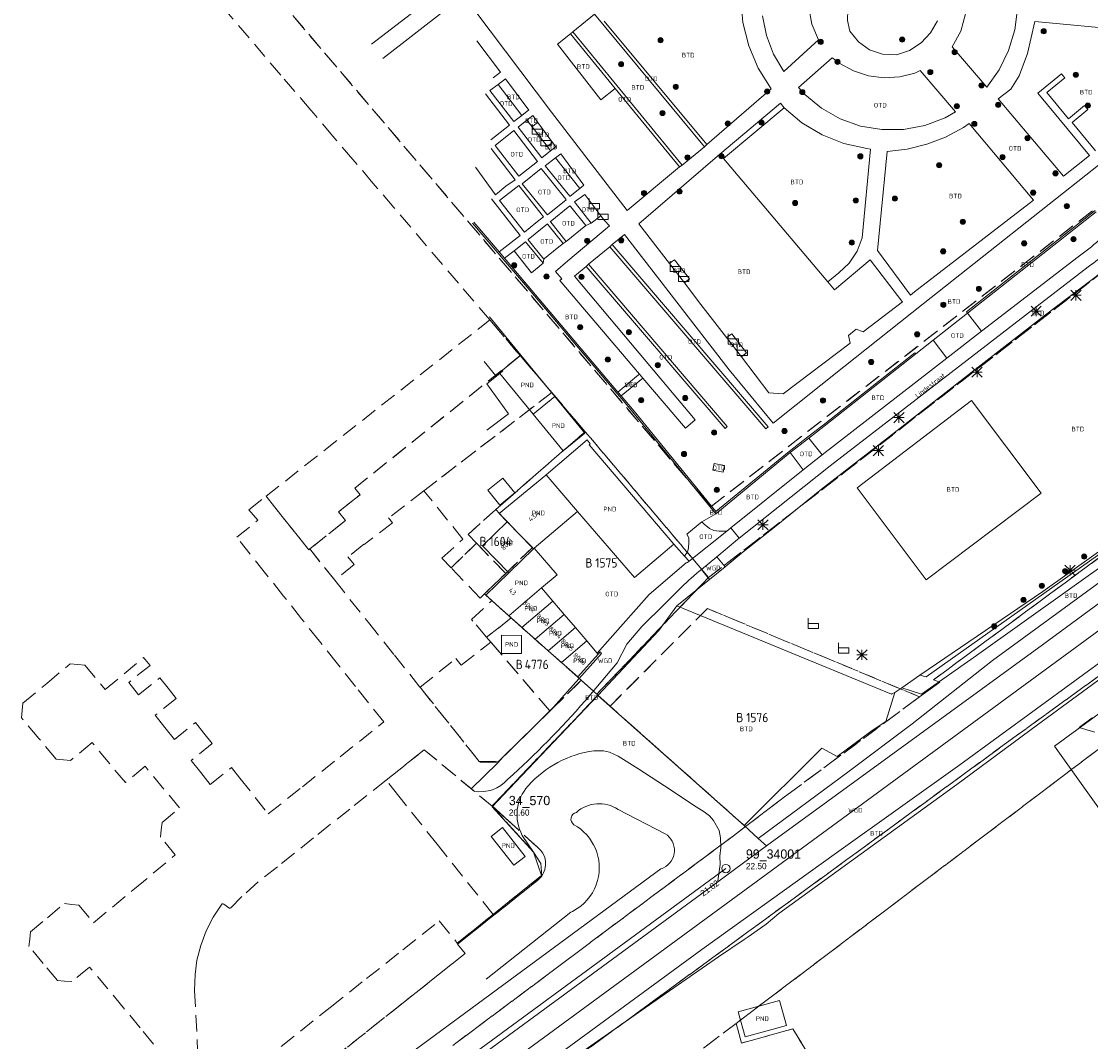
# Model space of a CAD drawing. Header units: metres. Extents: x 207644 to 210135, y 370459 to 373417.
# Tile 228 of 256: x 207781 to 207988, y 372644 to 372842. Entities that reach past the tile are written whole.
import ezdxf
from ezdxf.enums import TextEntityAlignment as Align

# ---------------------------------------------------------------- set-up
doc = ezdxf.new("R2010")
doc.units = ezdxf.units.M
doc.linetypes.add('HIDDEN2', pattern=[4.7625, 3.175, -1.5875])
for name, color, linetype in [('BTD', 7, 'Continuous'), ('CON_BxH125x125mm', 7, 'Continuous'), ('GB', 1, 'Continuous'), ('GB07', 1, 'Continuous'), ('GB11', 1, 'Continuous'), ('INV_BxH125x125mm', 7, 'Continuous'), ('KAD_perceelnummer', 212, 'Continuous'), ('KAD_sectie', 212, 'Continuous'), ('KAD_Vastgesteld_Perceel', 212, 'Continuous'), ('NAR', 7, 'Continuous'), ('NLV_afsluitstuk', 7, 'Continuous'), ('NLV_inspectieput', 7, 'Continuous'), ('NNR_afsluitstuk', 7, 'Continuous'), ('NNR_inspectieput', 7, 'Continuous'), ('NOD_afsluitstuk', 7, 'Continuous'), ('ORL', 7, 'Continuous'), ('OTD', 7, 'Continuous'), ('PND', 7, 'Continuous'), ('VGO', 7, 'Continuous'), ('WGD', 7, 'Continuous')]:
    doc.layers.add(name, color=color, linetype=linetype)
for name, color, linetype, lineweight in [('GBOR', 7, 'Continuous', 25), ('GIMGMV', 7, 'Continuous', 25), ('GKL', 52, 'Continuous', 25), ('GMV', 7, 'Continuous', 25), ('GP1', 7, 'Continuous', 30), ('LSHD', 34, 'Continuous', 35), ('LSPR', 7, 'Continuous', 25), ('Q14_zitbank-NGDW', 3, 'Continuous', 0), ('Q21_lantaarnpaal', 1, 'Continuous', 0), ('Q26_boom', 72, 'Continuous', 0)]:
    doc.layers.add(name, color=color, linetype=linetype, lineweight=lineweight)
doc.styles.add('ISO', font='isocpeur.ttf', dxfattribs={"height": 1})
doc.styles.add('ISOCP', font='ISOCP.shx', dxfattribs={"height": 1.8})

# ---------------------------------------------------------------- blocks, each defined once
blk = doc.blocks.new('ACMAP_ANN_TEMPLATE_Vastgesteld_Perceelnummer')
at = {"layer": 'KAD_perceelnummer', "style": 'ISOCP'}
blk.add_attdef('Perceelnummer', text='', height=1.8, dxfattribs=at).set_placement((0, 0), align=Align.MIDDLE)
at = {"layer": 'KAD_sectie', "style": 'ISOCP'}
blk.add_attdef('sectie', text='', height=1.8, dxfattribs=at).set_placement((-2.7, 0), align=Align.MIDDLE_RIGHT)
blk = doc.blocks.new('Q14')
blk.add_lwpolyline([(-0.983, 0.985), (-0.983, -1.014), (1.016, -1.014), (1.016, -0.015), (-0.983, -0.015)])
blk = doc.blocks.new('Q26')
blk.add_hatch(color=256).paths.add_polyline_path([(-0.45, -0.01, 1), (0.55, -0.01, 1)])
blk.add_circle((0.05, -0.01), 0.5)
blk = doc.blocks.new('Q21')
for p, q in [((-1, 1), (0, 0)), ((-1, 0), (0, 0)), ((-1, -1), (0, 0)), ((0, 1), (0, 0)), ((0, 0), (1, 1)), ((0, 0), (1, 0)), ((0, 0), (0, -1)), ((0, 0), (1, -1))]:
    blk.add_line(p, q)

msp = doc.modelspace()

# ---------------------------------------------------------------- linework, layer by layer
at = {"layer": 'CON_BxH125x125mm', "color": 253, "linetype": 'Continuous', "lineweight": 13}
msp.add_lwpolyline([(207917.544, 372677.633), (207821.228, 372606.87)], dxfattribs=at)
at = {"layer": 'GB', "color": 253, "linetype": 'Continuous', "lineweight": 13}
for points in [[(208116.116, 372799.97), (207981.364, 372701.437)], [(207882.6, 372754.116), (207890.554, 372760.924)], [(207891.196, 372760.182), (207890.965, 372759.986)], [(207890.965, 372759.986), (207907.394, 372740.641)], [(207882.534, 372754.06), (207873.518, 372746.642)], [(207882.6, 372754.116), (207882.534, 372754.06)], [(207873.518, 372746.642), (207875.062, 372745.043)], [(207880.289, 372739.884), (207888.696, 372747.045)], [(207888.696, 372747.045), (207899.781, 372734.188)], [(207880.289, 372739.884), (207884.726, 372734.727)], [(207899.781, 372734.188), (207907.394, 372740.641)], [(207884.726, 372734.727), (207881.734, 372732.179)], [(207881.734, 372732.179), (207883.926, 372729.605)], [(207870.888, 372730.744), (207875.369, 372726.758)], [(207886.118, 372727.031), (207883.926, 372729.605)], [(207888.311, 372724.456), (207886.118, 372727.031)], [(207875.369, 372726.758), (207877.919, 372724.489)], [(207880.47, 372722.221), (207877.919, 372724.489)], [(207890.503, 372721.882), (207888.311, 372724.456)], [(207883.021, 372719.952), (207880.47, 372722.221)], [(207892.554, 372719.474), (207890.503, 372721.882)], [(207885.014, 372718.179), (207883.021, 372719.952)], [(207888.756, 372714.863), (207892.695, 372719.308)], [(207892.695, 372719.308), (207892.554, 372719.474)], [(207885.573, 372717.684), (207885.014, 372718.179)], [(207885.573, 372717.684), (207888.756, 372714.863)], [(207981.364, 372701.437), (208009.35, 372662.215)], [(207927.969, 372651.992), (207919.935, 372649.81)], [(207929.293, 372647.117), (207927.969, 372651.992)], [(207919.935, 372649.81), (207921.258, 372644.935)], [(207921.258, 372644.935), (207929.293, 372647.117)]]:
    msp.add_lwpolyline(points, dxfattribs=at)
at = {"layer": 'GB07', "color": 253, "linetype": 'Continuous', "lineweight": 13}
for points in [[(207877.728, 372777.422), (207874.11, 372774.461)], [(207888.696, 372747.045), (207882.6, 372754.116)], [(207875.347, 372735.079), (207870.23, 372740.376)], [(207880.163, 372739.761), (207875.347, 372735.079)], [(207880.289, 372739.884), (207880.163, 372739.761)], [(207875.347, 372735.079), (207870.888, 372730.744)], [(207875.369, 372726.758), (207881.734, 372732.179)], [(207883.926, 372729.605), (207877.919, 372724.489)], [(207880.47, 372722.221), (207886.118, 372727.031)], [(207888.311, 372724.456), (207883.021, 372719.952)], [(207885.573, 372717.684), (207890.503, 372721.882)]]:
    msp.add_lwpolyline(points, dxfattribs=at)
at = {"layer": 'GB11', "color": 253, "linetype": 'Continuous', "lineweight": 13}
for points in [[(207877.728, 372777.422), (207871.635, 372784.87)], [(207877.728, 372777.422), (207884.322, 372769.363)], [(207870.559, 372776.198), (207872.835, 372773.418), (207874.11, 372774.461)], [(207874.192, 372774.361), (207873.585, 372773.864)], [(207880.096, 372765.906), (207873.585, 372773.864)], [(207874.192, 372774.361), (207874.11, 372774.461)], [(207884.322, 372769.363), (207880.096, 372765.906)], [(207884.322, 372769.363), (207890.146, 372762.245), (207885.919, 372758.788), (207880.096, 372765.906)], [(207890.554, 372760.924), (207891.196, 372760.182)], [(207875.062, 372745.043), (207870.23, 372740.376)], [(207875.062, 372745.043), (207880.163, 372739.761)], [(207873.97, 372722.964), (207873.945, 372719.433)], [(207877.854, 372722.936), (207873.97, 372722.964)], [(207877.829, 372719.405), (207877.854, 372722.936)], [(207873.945, 372719.433), (207877.829, 372719.405)], [(207871.956, 372683.873), (207876.323, 372678.281), (207878.509, 372679.987), (207874.141, 372685.579), (207871.956, 372683.873)]]:
    msp.add_lwpolyline(points, dxfattribs=at)
at = {"layer": 'GBOR', "color": 253, "linetype": 'Continuous', "lineweight": 13}
for points in [[(207988.166, 372816.212), (207978.138, 372828.289), (207982.731, 372832.103), (207983.377, 372831.326), (207979.885, 372828.427), (207984.104, 372823.345), (207987.203, 372825.918), (207987.844, 372825.146), (207984.788, 372822.608), (207989.326, 372817.143)], [(207878.437, 372791.632), (207878.208, 372791.438)], [(207964.271, 372785.8), (207964.457, 372785.564)], [(207954.416, 372777.641), (207954.23, 372777.876)], [(207943.025, 372751.596), (207956.471, 372733.767), (207978.809, 372750.614), (207965.235, 372768.613), (207943.025, 372751.596)], [(207917.284, 372755.959), (207917.027, 372754.635), (207914.973, 372755.033), (207915.239, 372756.338)], [(207915.239, 372756.338), (207917.284, 372755.959)]]:
    msp.add_lwpolyline(points, dxfattribs=at)
at = {"layer": 'GIMGMV', "color": 253, "linetype": 'Continuous', "lineweight": 13}
for points in [[(207874.185, 372753.526), (207871.257, 372751.14)], [(207876.532, 372750.646), (207874.185, 372753.526)], [(207871.257, 372751.14), (207873.604, 372748.26)], [(207873.604, 372748.26), (207876.532, 372750.646)]]:
    msp.add_lwpolyline(points, dxfattribs=at)
at = {"layer": 'GKL', "color": 253, "linetype": 'Continuous', "lineweight": 13}
for points in [[(208142.876, 372842.032), (208103.993, 372813.568), (208089.835, 372802.59), (207979.032, 372721.115), (207925.429, 372682.019)], [(208046.961, 372777.43), (208042.518, 372775.473), (208039.849, 372774.161), (208011.076, 372753.573), (207956.428, 372714.865), (207955.247, 372715.182)]]:
    msp.add_lwpolyline(points, dxfattribs=at)
at = {"layer": 'GMV', "color": 253, "linetype": 'Continuous', "lineweight": 13}
for points in [[(207897.026, 372874.946), (207848.665, 372837.814)], [(207899.023, 372872.524), (207850.859, 372835.065)], [(207920.459, 372846.758), (207920.858, 372842.065)], [(207868.776, 372844.37), (207883.654, 372824.63)], [(207892.011, 372843.668), (207887.809, 372840.245)], [(207892.011, 372843.668), (207913.379, 372817.911)], [(207924.671, 372843.358), (207925.418, 372839.527)], [(207934.247, 372841.73), (207933.648, 372844.985)], [(207964.115, 372843.753), (207963.172, 372840.394)], [(207973.659, 372840.596), (207974.197, 372844.726)], [(207880.9, 372638.448), (207912.87, 372661.906), (207939.037, 372680.711), (207962.98, 372697.797), (207992.761, 372719.578), (208020.329, 372740.095), (208047.836, 372760.438), (208071.465, 372778.246), (208092.366, 372793.177), (208112.456, 372808.426), (208130.54, 372822.437), (208155.88, 372841.363)], [(207913.863, 372818.328), (207893.898, 372842.313)], [(207920.858, 372842.065), (207921.989, 372837.492)], [(207935.529, 372838.679), (207934.247, 372841.73)], [(208024.66, 372841.814), (207955.845, 372787.388)], [(207977.558, 372842.228), (207976.142, 372836.005)], [(207995.517, 372840.594), (207977.558, 372842.228)], [(207887.376, 372839.834), (207884.835, 372837.865)], [(207887.376, 372839.834), (207887.809, 372840.245)], [(207896.023, 372829.257), (207887.376, 372839.834)], [(207887.809, 372840.245), (207909.021, 372814.349)], [(207925.418, 372839.527), (207926.8, 372835.876)], [(207957.321, 372840.03), (207955.476, 372838.079)], [(207963.172, 372840.394), (207961.527, 372837.317)], [(207972.46, 372836.607), (207973.659, 372840.596)], [(207873.731, 372832.395), (207869.151, 372838.501)], [(207884.835, 372837.865), (207893.258, 372826.995)], [(207921.989, 372837.492), (207923.825, 372833.154)], [(207928.778, 372832.51), (207935.529, 372838.679)], [(207955.476, 372838.079), (207953.214, 372836.633)], [(207961.527, 372837.317), (207968.222, 372829.467)], [(207926.8, 372835.876), (207928.778, 372832.51)], [(207938.174, 372835.21), (207931.666, 372829.445)], [(207938.288, 372835.109), (207938.174, 372835.21)], [(207938.967, 372834.578), (207938.288, 372835.109)], [(207970.632, 372832.864), (207972.46, 372836.607)], [(207976.142, 372836.005), (207974.507, 372831.701)], [(207923.825, 372833.154), (207926.32, 372829.159)], [(207939.673, 372834.083), (207938.967, 372834.578)], [(207942.353, 372832.641), (207939.673, 372834.083)], [(207872.293, 372831.298), (207873.731, 372832.395)], [(207873.268, 372830.023), (207874.699, 372831.105)], [(207874.699, 372831.105), (207879.085, 372825.258)], [(207945.252, 372831.713), (207942.353, 372832.641)], [(207948.271, 372831.33), (207945.252, 372831.713)], [(207951.31, 372831.505), (207948.271, 372831.33)], [(207954.265, 372832.233), (207951.31, 372831.505)], [(207955.296, 372832.7), (207954.265, 372832.233)], [(207962.126, 372824.692), (207955.296, 372832.7)], [(207968.222, 372829.467), (207970.632, 372832.864)], [(207974.507, 372831.701), (207972.88, 372829.112)], [(207873.268, 372830.023), (207871.676, 372828.82)], [(207871.676, 372828.82), (207876.332, 372822.787)], [(207873.268, 372830.023), (207877.875, 372824.002)], [(207893.258, 372826.995), (207896.023, 372829.257)], [(207908.509, 372813.984), (207896.023, 372829.257)], [(207926.32, 372829.159), (207913.863, 372818.328)], [(207931.666, 372829.445), (207932.864, 372828.053)], [(207972.88, 372829.112), (207970.452, 372827.241)], [(207875.48, 372822.115), (207870.827, 372828.178)], [(207932.864, 372828.053), (207936.106, 372825.387)], [(207970.452, 372827.241), (207983.137, 372812.176)], [(207879.225, 372825.066), (207877.875, 372824.002)], [(207879.085, 372825.258), (207879.225, 372825.066)], [(207883.654, 372824.63), (207898.37, 372805.527)], [(207928.173, 372826.407), (207916.34, 372816.465)], [(207917.043, 372815.608), (207928.838, 372825.464)], [(207928.838, 372825.464), (207928.173, 372826.407)], [(207932.326, 372822.55), (207928.838, 372825.464)], [(207936.106, 372825.387), (207939.761, 372823.323)], [(207960.116, 372823.508), (207962.126, 372824.692)], [(207876.332, 372822.787), (207877.875, 372824.002)], [(207877.163, 372821.71), (207878.868, 372823.063)], [(207880.019, 372823.977), (207878.868, 372823.063)], [(207879.904, 372821.757), (207878.868, 372823.063)], [(207881.012, 372822.615), (207880.019, 372823.977)], [(207880.444, 372822.201), (207881.012, 372822.615)], [(207881.012, 372822.615), (207883.83, 372818.748)], [(207936.234, 372820.229), (207932.326, 372822.55)], [(207939.761, 372823.323), (207943.719, 372821.925)], [(207956.184, 372822.038), (207960.116, 372823.508)], [(207871.851, 372819.253), (207875.48, 372822.115)], [(207876.31, 372821.033), (207872.69, 372818.158)], [(207880.931, 372815.01), (207876.31, 372821.033)], [(207881.751, 372815.766), (207877.163, 372821.71)], [(207943.719, 372821.925), (207947.86, 372821.234)], [(207947.86, 372821.234), (207952.057, 372821.272)], [(207952.057, 372821.272), (207956.184, 372822.038)], [(207963.69, 372821.641), (207960.236, 372819.79)], [(207964.783, 372822.442), (207963.69, 372821.641)], [(207977.294, 372807.53), (207964.783, 372822.442)], [(207883.313, 372818.371), (207883.83, 372818.748)], [(207884.473, 372817.867), (207883.83, 372818.748)], [(207940.462, 372818.559), (207936.234, 372820.229)], [(207944.901, 372817.584), (207940.462, 372818.559)], [(207956.579, 372818.381), (207952.776, 372817.437)], [(207960.236, 372819.79), (207956.579, 372818.381)], [(207876.584, 372811.483), (207871.908, 372817.537)], [(207872.69, 372818.158), (207877.277, 372812.176)], [(207883.475, 372817.132), (207881.751, 372815.766)], [(207882.795, 372818.012), (207883.475, 372817.132)], [(207883.475, 372817.132), (207884.473, 372817.867)], [(207884.46, 372815.766), (207885.469, 372816.501)], [(207885.469, 372816.501), (207889.907, 372810.413)], [(207916.34, 372816.465), (207900.63, 372802.918)], [(207909.021, 372814.349), (207913.379, 372817.911)], [(207913.379, 372817.911), (207913.863, 372818.328)], [(207944.034, 372800.22), (207945.651, 372817.412)], [(207945.651, 372817.412), (207944.901, 372817.584)], [(207948.885, 372816.972), (207946.991, 372797.774)], [(207952.776, 372817.437), (207948.885, 372816.972)], [(207877.277, 372812.176), (207880.931, 372815.01)], [(207884.46, 372815.766), (207882.424, 372814.171)], [(207884.46, 372815.766), (207889.132, 372809.802)], [(207909.021, 372814.349), (207908.509, 372813.984)], [(207937.346, 372791.647), (207917.043, 372815.608)], [(207983.137, 372812.176), (207988.166, 372816.212)], [(207868.886, 372813.914), (207872.765, 372808.566)], [(207881.65, 372813.678), (207877.973, 372810.726)], [(207886.457, 372807.692), (207881.65, 372813.678)], [(207882.424, 372814.171), (207887.246, 372808.314)], [(207898.37, 372805.527), (207908.509, 372813.984)], [(207872.765, 372808.566), (207874.756, 372810.224)], [(207877.29, 372810.363), (207873.58, 372807.438)], [(207874.756, 372810.224), (207876.584, 372811.483)], [(207882.104, 372804.259), (207877.29, 372810.363)], [(207877.973, 372810.726), (207882.754, 372804.772)], [(207889.907, 372810.413), (207889.163, 372809.763)], [(207887.246, 372808.314), (207887.263, 372808.293)], [(207887.263, 372808.293), (207889.163, 372809.763)], [(207890.108, 372808.598), (207888.122, 372807.206)], [(207889.132, 372809.802), (207889.163, 372809.763)], [(207877.564, 372800.679), (207871.971, 372807.77)], [(207873.58, 372807.438), (207878.394, 372801.333)], [(207882.851, 372804.651), (207886.528, 372807.604)], [(207887.232, 372806.441), (207883.399, 372803.343)], [(207886.528, 372807.604), (207886.457, 372807.692)], [(207887.388, 372806.248), (207887.232, 372806.441)], [(207890.33, 372802.608), (207887.388, 372806.248)], [(207888.122, 372807.206), (207888.309, 372806.964)], [(207888.309, 372806.964), (207891.334, 372803.043)], [(207954.176, 372789.685), (207977.294, 372807.53)], [(207880.619, 372803.088), (207882.104, 372804.259)], [(207882.754, 372804.772), (207882.851, 372804.651)], [(207893.24, 372804.512), (207891.334, 372803.043)], [(207964.271, 372785.8), (207989.273, 372805.516)], [(207964.457, 372785.564), (207989.458, 372805.28)], [(207873.256, 372797.281), (207868.337, 372803.086)], [(207873.485, 372797.475), (207868.573, 372803.272)], [(207878.394, 372801.333), (207880.619, 372803.088)], [(207879.097, 372799.856), (207882.884, 372802.911)], [(207882.884, 372802.911), (207882.968, 372802.807)], [(207882.968, 372802.807), (207885.939, 372799.125)], [(207883.399, 372803.343), (207883.498, 372803.22)], [(207883.498, 372803.22), (207886.497, 372799.51)], [(207890.33, 372802.608), (207886.497, 372799.51)], [(207886.838, 372795.705), (207894.894, 372802.566)], [(207890.33, 372802.608), (207891.334, 372803.043)], [(207894.894, 372802.566), (207893.98, 372803.547)], [(207900.63, 372802.918), (207906.572, 372795.216)], [(207873.492, 372797.467), (207877.564, 372800.679)], [(207879.128, 372799.818), (207879.097, 372799.856)], [(207882.152, 372796.069), (207879.128, 372799.818)], [(207895.44, 372798.887), (207897.826, 372800.852)], [(207918.167, 372774.551), (207897.826, 372800.852)], [(207943.071, 372797.6), (207944.034, 372800.22)], [(207874.532, 372796.24), (207876.408, 372797.701)], [(207878.615, 372799.418), (207876.408, 372797.701)], [(207879.77, 372793.382), (207876.408, 372797.701)], [(207882.053, 372795.279), (207878.615, 372799.418)], [(207882.325, 372796.209), (207884.759, 372798.173)], [(207884.759, 372798.173), (207885.939, 372799.125)], [(207885.939, 372799.125), (207886.497, 372799.51)], [(207890.821, 372795.058), (207894.997, 372798.487)], [(207894.997, 372798.487), (207895.44, 372798.887)], [(207925.763, 372763.489), (207925.31, 372763.078), (207894.997, 372798.487)], [(207895.44, 372798.887), (207925.763, 372763.489)], [(207941.519, 372795.28), (207943.071, 372797.6)], [(207946.991, 372797.774), (207953.407, 372789.092)], [(207874.295, 372796.056), (207873.256, 372797.281)], [(207873.492, 372797.467), (207873.485, 372797.475)], [(207874.524, 372796.25), (207873.492, 372797.467)], [(207878.208, 372791.438), (207874.295, 372796.056)], [(207874.532, 372796.24), (207874.524, 372796.25)], [(207878.437, 372791.632), (207874.532, 372796.24)], [(207882.053, 372795.279), (207882.152, 372796.069)], [(207882.152, 372796.069), (207882.325, 372796.209)], [(207884.416, 372793.693), (207886.838, 372795.705)], [(207907.001, 372795.533), (207906.572, 372795.216)], [(207945.55, 372795.924), (207938.651, 372790.091)], [(207951.697, 372787.865), (207945.55, 372795.924)], [(207967.235, 372782.035), (207986.002, 372796.51)], [(207882.053, 372795.279), (207879.77, 372793.382)], [(207885.649, 372792.208), (207884.416, 372793.693)], [(207890.359, 372794.662), (207888.109, 372792.734)], [(207890.359, 372794.662), (207917.368, 372763.17), (207917.761, 372763.52), (207890.821, 372795.058)], [(207890.821, 372795.058), (207890.359, 372794.662)], [(207906.572, 372795.216), (207909.469, 372791.461)], [(207987.954, 372794.594), (207937.806, 372755.908)], [(207939.464, 372793.391), (207941.519, 372795.28)], [(207990.576, 372793.558), (207979.662, 372785.249)], [(207896.334, 372770.047), (207878.208, 372791.438)], [(207896.563, 372770.241), (207878.437, 372791.632)], [(207885.265, 372791.913), (207885.649, 372792.208)], [(207900.768, 372773.707), (207885.265, 372791.913)], [(207888.109, 372792.734), (207911.593, 372764.841)], [(207909.867, 372791.768), (207909.469, 372791.461)], [(207909.469, 372791.461), (207912.698, 372787.275)], [(207937.346, 372791.647), (207939.464, 372793.391)], [(207937.346, 372791.647), (207938.651, 372790.091)], [(207953.407, 372789.092), (207954.176, 372789.685)], [(207912.698, 372787.275), (207917.655, 372780.815)], [(207955.845, 372787.388), (207940.461, 372775.126)], [(207944.186, 372781.92), (207951.867, 372787.795)], [(207951.867, 372787.795), (207951.697, 372787.865)], [(207964.457, 372785.564), (207957.792, 372780.308)], [(207967.235, 372782.035), (207964.457, 372785.564)], [(207979.662, 372785.249), (207965.965, 372774.619)], [(207918.043, 372781.089), (207917.655, 372780.815)], [(207967.235, 372782.035), (207960.468, 372776.824)], [(207917.655, 372780.815), (207920.545, 372777.05)], [(207928.668, 372769.865), (207941.666, 372779.723)], [(207957.792, 372780.308), (207954.416, 372777.641)], [(207957.792, 372780.308), (207960.468, 372776.824)], [(207920.989, 372777.391), (207920.545, 372777.05)], [(207920.545, 372777.05), (207925.879, 372770.099)], [(207960.468, 372776.824), (207936.237, 372758.007)], [(207954.23, 372777.876), (207936.434, 372763.814)], [(207954.416, 372777.641), (207936.618, 372763.577)], [(208046.961, 372777.43), (208038.982, 372771.08), (208020.41, 372757.71), (207966.26, 372719.027), (207955.556, 372711.517), (207951.711, 372712.768)], [(207923.832, 372683.464), (207941.481, 372696.549), (207953.753, 372705.778), (207969.358, 372718.069), (208048.158, 372775.679)], [(207940.461, 372775.126), (207926.705, 372764.184)], [(207896.565, 372770.238), (207900.263, 372773.29)], [(207897.212, 372769.475), (207901.416, 372772.945)], [(207900.263, 372773.29), (207900.768, 372773.707)], [(207901.416, 372772.945), (207900.768, 372773.707)], [(207909.694, 372763.224), (207901.416, 372772.945)], [(207926.705, 372764.184), (207918.167, 372774.551)], [(207965.965, 372774.619), (207949.354, 372761.575)], [(207896.981, 372769.284), (207896.334, 372770.047)], [(207896.565, 372770.238), (207896.563, 372770.241)], [(207897.21, 372769.478), (207896.565, 372770.238)], [(207899.481, 372766.333), (207896.981, 372769.284)], [(207897.212, 372769.475), (207897.21, 372769.478)], [(207899.71, 372766.527), (207897.212, 372769.475)], [(207925.879, 372770.099), (207928.668, 372769.865)], [(207915.617, 372747.004), (207899.71, 372766.527)], [(207915.575, 372746.581), (207899.481, 372766.333)], [(207911.593, 372764.841), (207909.694, 372763.224)], [(207936.434, 372763.814), (207933.467, 372761.513)], [(207936.618, 372763.577), (207933.651, 372761.276)], [(207933.467, 372761.513), (207929.848, 372758.707)], [(207933.651, 372761.276), (207930.032, 372758.47)], [(207936.237, 372758.007), (207933.651, 372761.276)], [(207949.354, 372761.575), (207936.143, 372751.338)], [(208019.674, 372760.361), (207979.097, 372731.461)], [(207930.032, 372758.47), (207915.575, 372746.581)], [(207929.848, 372758.707), (207915.617, 372747.004)], [(207932.578, 372755.114), (207930.032, 372758.47)], [(207932.578, 372755.114), (207936.237, 372758.007)], [(207932.578, 372755.114), (207918.496, 372743.857)], [(207937.806, 372755.908), (207920.115, 372741.82)], [(207936.143, 372751.338), (207926.98, 372743.952)], [(207912.848, 372744.998), (207915.575, 372746.581)], [(207909.934, 372742.641), (207912.848, 372744.998)], [(207912.848, 372744.998), (207913.306, 372744.534)], [(207913.306, 372744.534), (207914.382, 372743.731)], [(207914.382, 372743.731), (207915.167, 372743.312)], [(207917.708, 372743.227), (207918.496, 372743.857)], [(207920.115, 372741.82), (207918.496, 372743.857)], [(207926.98, 372743.952), (207920.923, 372739.158)], [(207910.313, 372741.93), (207909.934, 372742.641)], [(207910.345, 372741.132), (207910.313, 372741.93)], [(207917.708, 372743.227), (207910.409, 372737.392)], [(207915.167, 372743.312), (207916.254, 372743.185)], [(207919.813, 372741.58), (207915.773, 372738.23)], [(207916.254, 372743.185), (207917.708, 372743.227)], [(207920.115, 372741.82), (207919.813, 372741.58)], [(207907.394, 372740.641), (207909.525, 372738.344)], [(207910.108, 372739.162), (207910.261, 372739.881)], [(207910.261, 372739.881), (207910.345, 372741.132)], [(207909.525, 372738.344), (207910.108, 372739.162)], [(207909.525, 372738.344), (207910.409, 372737.392)], [(207910.081, 372737.13), (207910.409, 372737.392)], [(207912.78, 372735.749), (207915.773, 372738.23)], [(207917.382, 372736.289), (207915.773, 372738.23)], [(207920.923, 372739.158), (207917.382, 372736.289)], [(208023.304, 372738.737), (207978.069, 372705.568)], [(207902.64, 372730.905), (207909.848, 372737.063)], [(207909.848, 372737.063), (207910.081, 372737.13)], [(207912.78, 372735.749), (207912.306, 372735.356)], [(207914.34, 372733.823), (207912.78, 372735.749)], [(207917.382, 372736.289), (207914.34, 372733.823)], [(207914.34, 372733.823), (207908.014, 372728.697)], [(207908.467, 372731.834), (207905.586, 372729.024)], [(207955.247, 372715.182), (207979.097, 372731.461)], [(207892.554, 372719.474), (207902.64, 372730.905)], [(207905.586, 372729.024), (207901.216, 372724.682)], [(207908.014, 372728.697), (207904.521, 372723.867)], [(207908.014, 372728.697), (207924.054, 372722.073)], [(207904.521, 372723.867), (207892.675, 372711.251)], [(207901.216, 372724.682), (207898.289, 372721.226)], [(207898.289, 372721.226), (207896.425, 372717.611)], [(207924.054, 372722.073), (207949.746, 372711.55)], [(207893.347, 372719.422), (207883.472, 372708.334)], [(207892.695, 372719.308), (207893.112, 372719.757)], [(207893.112, 372719.757), (207893.347, 372719.422)], [(207896.425, 372717.611), (207890.201, 372710.244)], [(207951.711, 372712.768), (207955.247, 372715.182)], [(207951.711, 372712.768), (207950.35, 372711.84)], [(207874.241, 372691.874), (207892.675, 372711.251)], [(207892.675, 372711.251), (207921.063, 372685.97)], [(207950.35, 372711.84), (207948.617, 372706.227)], [(207949.746, 372711.55), (207949.771, 372711.562)], [(207949.771, 372711.562), (207950.35, 372711.84)], [(207883.472, 372708.334), (207874.297, 372699.31)], [(207948.617, 372706.227), (207945.936, 372704.473)], [(207945.936, 372704.473), (207939.148, 372699.388)], [(207978.069, 372705.568), (207962.422, 372693.981)], [(207891.877, 372700.529), (207893.737, 372700.522)], [(207893.737, 372700.522), (207894.953, 372700.25)], [(207894.953, 372700.25), (207896.636, 372699.456)], [(207936.161, 372701.011), (207921.063, 372685.97)], [(207939.148, 372699.388), (207936.161, 372701.011)], [(207868.047, 372693.153), (207873.256, 372698.206)], [(207869.718, 372698.307), (207873.256, 372698.206)], [(207874.297, 372699.31), (207873.256, 372698.206)], [(207896.636, 372699.456), (207900.442, 372697.071)], [(207900.442, 372697.071), (207906.92, 372692.866)], [(207962.422, 372693.981), (207927.804, 372668.92)], [(207872.096, 372689.641), (207874.241, 372691.874)], [(207906.92, 372692.866), (207911.263, 372689.961)], [(207880.189, 372680.797), (207872.096, 372689.641)], [(207911.263, 372689.961), (207913.33, 372688.626)], [(207905.773, 372684.393), (207896.58, 372689.108)], [(207913.33, 372688.626), (207914.331, 372687.856)], [(207914.331, 372687.856), (207915.146, 372686.947)], [(207915.146, 372686.947), (207916.215, 372685.051)], [(207923.832, 372683.464), (207921.063, 372685.97)], [(207880.189, 372680.797), (207877.983, 372684.085)], [(207916.215, 372685.051), (207916.509, 372683.588)], [(207916.509, 372683.588), (207916.537, 372681.729)], [(207923.832, 372683.464), (207925.429, 372682.019)], [(207925.429, 372682.019), (207915.947, 372675.056)], [(207916.537, 372681.729), (207916.357, 372680.054)], [(207881.721, 372676.307), (207880.189, 372680.797)], [(207916.357, 372680.054), (207916.397, 372678.433)], [(207825.411, 372618.995), (207904.904, 372677.568)], [(207904.904, 372677.568), (207905.165, 372677.662)], [(207905.165, 372677.662), (207905.419, 372677.776)], [(207916.397, 372678.433), (207915.972, 372675.245)], [(207915.947, 372675.056), (207818.993, 372603.862)], [(207865.407, 372663.131), (207881.721, 372676.307)], [(207915.972, 372675.245), (207915.947, 372675.056)], [(207870.984, 372656.122), (207887.39, 372669.143)], [(207927.804, 372668.92), (207925.353, 372666.805)], [(207925.353, 372666.805), (207921.846, 372664.341)], [(207921.119, 372663.862), (207916.092, 372660.503)], [(207921.846, 372664.341), (207921.119, 372663.862)], [(207916.092, 372660.503), (207906.58, 372653.851)], [(207906.58, 372653.851), (207863.511, 372623.731)]]:
    msp.add_lwpolyline(points, dxfattribs=at)
for points in [[(207986.002, 372796.51, 0.021846), (207990.024, 372799.722)], [(207991.791, 372797.565, -0.0232062), (207987.954, 372794.594)], [(207912.306, 372735.356, 0.0311166), (207908.467, 372731.834)], [(207890.201, 372710.244, -0.0300119), (207875.199, 372695.025)], [(207879.12, 372693.716, -0.1769103), (207891.877, 372700.529)], [(207868.583, 372692.688, 0.274013), (207875.199, 372695.025)], [(207877.983, 372684.085, -0.3198956), (207879.12, 372693.716)], [(207896.58, 372689.108, 0.3450902), (207888.498, 372688.535)], [(207888.498, 372688.535, 0.6569903), (207887.991, 372686.156)], [(207887.991, 372686.156, -0.3470966), (207892.599, 372675.288)], [(207905.419, 372677.776, 0.5860624), (207905.773, 372684.393)], [(207892.599, 372675.288, -0.1820594), (207888.648, 372669.842)], [(207888.648, 372669.842, -0.037322), (207887.39, 372669.143)]]:
    msp.add_lwpolyline(points, format="xyb", dxfattribs=at)
at = {"layer": 'GP1', "color": 253, "linetype": 'Continuous', "lineweight": 13}
for points in [[(207873.585, 372773.864), (207871.111, 372771.852)], [(207875.302, 372766.012), (207871.111, 372771.852)], [(207871.076, 372762.854), (207875.302, 372766.012)]]:
    msp.add_lwpolyline(points, dxfattribs=at)
at = {"layer": 'KAD_Vastgesteld_Perceel', "color": 253, "linetype": 'HIDDEN2', "lineweight": 13}
for points in [[(208051.493, 372840.693), (207914.182, 372734.19), (207891.657, 372760.808), (207890.19, 372762.528), (207883.701, 372770.137), (207877.576, 372777.32), (207871.666, 372784.251), (207865.582, 372791.386), (207853.001, 372806.127), (207848.969, 372810.851), (207848.969, 372810.851), (207845.055, 372815.437), (207841.199, 372819.955), (207837.453, 372824.344), (207836.867, 372825.031), (207831.073, 372831.82), (207820.434, 372844.284), (207809.42, 372857.239), (207804.018, 372863.593), (207798.609, 372869.954), (207796.219, 372872.766), (207944.069, 372990.393)], [(208060.247, 372860.905), (207914.593, 372747.944), (207912.596, 372750.305), (207805.932, 372875.697), (207861.232, 372918.538), (207862.805, 372917.724), (207863.956, 372917.349), (207865.125, 372917.031), (207866.307, 372916.77), (207867.501, 372916.568), (207868.703, 372916.426), (207869.911, 372916.342), (207871.122, 372916.318), (207873.046, 372916.432), (207874.501, 372916.662), (207878.647, 372917.773), (207880.834, 372919.716), (207885.601, 372923.692), (207893.163, 372914.393), (207917.954, 372934.558), (207904.348, 372951.986), (207939.021, 372979.047)], [(207805.932, 372875.697), (207912.596, 372750.305), (207914.593, 372747.944), (208060.247, 372860.905)], [(207864.49, 372643.253), (207895.014, 372666.1), (207919.009, 372684.019), (207921.328, 372685.796), (207928.946, 372691.562), (207955.178, 372711.007), (207959.101, 372713.838), (207957.887, 372714.324), (208077.993, 372802.903), (208104.154, 372822.186), (208125.826, 372838.163), (208127.53, 372836.274), (208140.226, 372845.65), (208141.521, 372843.886), (208163.118, 372859.759)], [(208163.11, 372841.982), (208079.97, 372780.277), (207972.063, 372702.047), (207864.312, 372623.272)], [(208158.569, 372584.377), (208104.73, 372612.429), (208089.014, 372621.062), (208088.698, 372620.37), (208078.861, 372624.875), (208071.769, 372628.123), (208072.174, 372629.01), (208049.939, 372635.931), (208032.459, 372640.197), (208029.194, 372631.336), (207973.747, 372628.99), (207935.849, 372636.678), (207935.961, 372637.672), (207930.532, 372646.474), (207920.556, 372643.702), (207919.766, 372646.61), (207919.517, 372647.531), (207992.893, 372703.075), (207986.161, 372705.036), (208138.045, 372817.437), (208138.448, 372816.822), (208146.888, 372804.644)], [(207806.341, 372643.519), (207803.736, 372646.661), (207800.495, 372650.568), (207793.9, 372658.495), (207790.433, 372655.653), (207789.05, 372655.769), (207787.656, 372655.89), (207784.905, 372659.208), (207782.131, 372662.487), (207782.266, 372663.922), (207782.397, 372665.312), (207785.714, 372668.069), (207789.005, 372670.807), (207790.427, 372670.666), (207791.814, 372670.528), (207794.688, 372667.107), (207802.629, 372673.7), (207810.567, 372680.291), (207807.7, 372683.736), (207807.842, 372685.151), (207807.983, 372686.553), (207811.408, 372689.426), (207804.693, 372697.508), (207800.863, 372694.326), (207794.394, 372702.112), (207790.214, 372698.622), (207788.812, 372698.762), (207787.405, 372698.902), (207784.038, 372702.915), (207780.656, 372706.948), (207780.804, 372708.375), (207780.95, 372709.775), (207785.572, 372713.611), (207790.157, 372717.429), (207791.593, 372717.314), (207792.987, 372717.188), (207796.945, 372712.418), (207804.414, 372718.655), (207805.651, 372717.104), (207801.523, 372713.818), (207803.432, 372711.42), (207807.56, 372714.706), (207809.162, 372712.695), (207810.76, 372710.689), (207806.648, 372707.417), (207808.523, 372705.061), (207810.387, 372702.718), (207814.499, 372705.99), (207816.114, 372703.96), (207817.735, 372701.921), (207813.638, 372698.658), (207815.533, 372696.278), (207817.367, 372693.976), (207821.464, 372697.239), (207823.101, 372695.186), (207828.615, 372688.27), (207835.284, 372693.531), (207842.604, 372699.369), (207851.065, 372706.134), (207845.574, 372713.032), (207842.076, 372717.426), (207838.577, 372721.821), (207835.107, 372726.18), (207831.596, 372730.59), (207828.106, 372734.975), (207822.508, 372742.006), (207826.611, 372745.308), (207824.878, 372747.354), (207828.207, 372749.979), (207829.853, 372747.915), (207836.491, 372739.589), (207836.687, 372739.745), (207841.527, 372733.674), (207848.092, 372725.44), (207853.137, 372719.11), (207858.111, 372712.869), (207869.618, 372698.439), (207873.397, 372698.471), (207883.351, 372708.251), (207889.427, 372714.221), (207891.911, 372712.009), (207892.447, 372711.532), (207892.679, 372711.323), (207872.13, 372689.8), (207874.814, 372687.354), (207880.918, 372681.792), (207881.538, 372681.208), (207881.972, 372680.599), (207882.335, 372679.783), (207882.496, 372679.056), (207882.519, 372678.268), (207882.371, 372677.421), (207882.132, 372676.789), (207881.755, 372676.151), (207880.986, 372675.346), (207865.403, 372662.96), (207866.864, 372661.121), (207858.175, 372654.213), (207853.944, 372650.849), (207826.38, 372628.937)], [(207826.38, 372628.937), (207853.944, 372650.849), (207858.175, 372654.213), (207866.864, 372661.121), (207865.403, 372662.96), (207880.986, 372675.346), (207881.755, 372676.151), (207882.132, 372676.789), (207882.371, 372677.421), (207882.519, 372678.268), (207882.496, 372679.056), (207882.335, 372679.783), (207881.972, 372680.599), (207881.538, 372681.208), (207880.918, 372681.792), (207874.814, 372687.354), (207872.13, 372689.8), (207892.679, 372711.323), (207892.679, 372711.323), (207895.038, 372709.191), (207921.328, 372685.796), (207919.009, 372684.019), (207895.014, 372666.1), (207864.49, 372643.253)], [(207827.418, 372640.114), (207840.68, 372650.652), (207847.723, 372656.245), (207854.779, 372661.849), (207861.819, 372667.446), (207865.347, 372663.153), (207872.308, 372668.733), (207881.756, 372676.301), (207881.581, 372678.603), (207880.185, 372680.811), (207872.13, 372689.728), (207858.94, 372700.719), (207851.508, 372694.801), (207844.468, 372689.195), (207837.427, 372683.588), (207830.398, 372677.991), (207826.679, 372675.031), (207823.503, 372672.228), (207821.184, 372669.866), (207819.986, 372670.737), (207819.883, 372670.79), (207819.767, 372670.797), (207819.658, 372670.758), (207819.573, 372670.678), (207817.899, 372668.194), (207816.56, 372665.523), (207815.528, 372662.705), (207814.777, 372659.797), (207814.437, 372657.031), (207814.322, 372653.905), (207814.322, 372653.905), (207814.905, 372642.262)]]:
    msp.add_lwpolyline(points, dxfattribs=at)
for points in [[(207898.531, 372631.645), (207895.427, 372629.296), (207898.161, 372626), (207893.471, 372622.346), (207873.111, 372606.483), (207873.261, 372606.952), (207874.316, 372610.243), (207866.332, 372620.116), (207863.963, 372623.015), (207864.312, 372623.272), (207972.063, 372702.047), (208079.97, 372780.277), (208163.11, 372841.982), (208164.171, 372834.034), (208142.196, 372819.33), (208141.64, 372820.161), (208138.045, 372817.437), (207986.161, 372705.036), (207992.893, 372703.075), (207919.517, 372647.531), (207898.531, 372631.645)], [(207914.182, 372734.19), (208051.493, 372840.693), (208076.395, 372805.187), (208077.993, 372802.903), (207957.887, 372714.324), (207959.101, 372713.838), (207955.178, 372711.007), (207913.935, 372728.155), (207895.038, 372709.191), (207892.679, 372711.323), (207892.447, 372711.532), (207912.945, 372732.901), (207914.182, 372734.19)], [(207828.207, 372749.979), (207871.666, 372784.251), (207877.576, 372777.32), (207845.423, 372751.561), (207846.451, 372750.27), (207842.266, 372746.937), (207843.606, 372745.255), (207836.687, 372739.745), (207836.491, 372739.589), (207829.853, 372747.915), (207828.207, 372749.979)], [(207883.701, 372770.137), (207858.872, 372751.046), (207852.004, 372745.765), (207852.731, 372744.848), (207847.253, 372740.598), (207847.188, 372740.679), (207844.104, 372738.21), (207845.31, 372736.703), (207841.527, 372733.674), (207836.687, 372739.745), (207843.606, 372745.255), (207842.266, 372746.937), (207846.451, 372750.27), (207845.423, 372751.561), (207877.576, 372777.32), (207883.701, 372770.137)], [(207869.099, 372740.852), (207864.137, 372736.059), (207862.34, 372737.919), (207866.453, 372741.66), (207858.872, 372751.046), (207883.701, 372770.137), (207890.19, 372762.528), (207874.688, 372749.044), (207872.817, 372747.412), (207867.446, 372742.564), (207869.099, 372740.852)], [(207914.182, 372734.19), (207912.945, 372732.901), (207892.447, 372711.532), (207891.911, 372712.009), (207889.427, 372714.221), (207875.815, 372726.351), (207872.05, 372729.705), (207870.608, 372730.994), (207874.754, 372734.998), (207879.933, 372740), (207874.278, 372745.855), (207872.817, 372747.412), (207874.688, 372749.044), (207890.19, 372762.528), (207891.657, 372760.808), (207914.182, 372734.19)], [(207872.817, 372747.412), (207874.278, 372745.855), (207879.933, 372740), (207874.754, 372734.998), (207869.099, 372740.852), (207867.446, 372742.564), (207872.817, 372747.412)], [(207874.754, 372734.998), (207870.608, 372730.994), (207869.791, 372730.205), (207864.137, 372736.059), (207869.099, 372740.852), (207874.754, 372734.998)], [(207871.058, 372722.58), (207868.373, 372725.711), (207868.108, 372726.019), (207872.05, 372729.705), (207875.815, 372726.351), (207871.058, 372722.58)], [(207921.328, 372685.796), (207895.038, 372709.191), (207913.935, 372728.155), (207955.178, 372711.007), (207928.946, 372691.562), (207921.328, 372685.796)], [(207889.427, 372714.221), (207883.351, 372708.251), (207871.891, 372721.609), (207871.058, 372722.58), (207875.815, 372726.351), (207889.427, 372714.221)], [(207883.351, 372708.251), (207873.397, 372698.471), (207869.618, 372698.439), (207858.111, 372712.869), (207865.089, 372718.456), (207866.109, 372717.185), (207871.891, 372721.609), (207883.351, 372708.251)], [(207851.508, 372694.801), (207858.94, 372700.719), (207872.13, 372689.728), (207880.185, 372680.811), (207881.581, 372678.603), (207881.756, 372676.301), (207872.308, 372668.733), (207861.417, 372682.376), (207854.02, 372691.684), (207851.508, 372694.801)], [(207930.532, 372646.474), (207935.961, 372637.672), (207935.849, 372636.678), (207935.811, 372636.339), (207933.814, 372637.028), (207932.977, 372637.164), (207903.982, 372632.922), (207901.435, 372632.477), (207898.956, 372631.774), (207898.531, 372631.645), (207919.517, 372647.531), (207919.766, 372646.61), (207920.556, 372643.702), (207930.532, 372646.474)]]:
    msp.add_lwpolyline(points, close=True, dxfattribs=at)
at = {"layer": 'LSHD', "color": 253, "linetype": 'Continuous', "lineweight": 13}
for points in [[(207941.63, 372840.388), (207941.18, 372842.416), (207941.248, 372844.493)], [(207958.638, 372842.37), (207957.321, 372840.03)], [(207943.279, 372838.281), (207941.63, 372840.388)], [(207943.279, 372838.281), (207941.63, 372840.388)], [(207945.461, 372836.733), (207943.279, 372838.281)], [(207947.995, 372835.875), (207945.461, 372836.733)], [(207950.669, 372835.778), (207947.995, 372835.875)], [(207953.214, 372836.633), (207950.669, 372835.778)], [(207880.444, 372822.201), (207879.904, 372821.757)], [(207879.904, 372821.757), (207882.795, 372818.012)], [(207882.795, 372818.012), (207883.313, 372818.371)], [(207890.108, 372808.598), (207893.24, 372804.512)], [(207893.24, 372804.512), (207893.98, 372803.547)], [(207907.001, 372795.533), (207907.578, 372795.959), (207910.453, 372792.261), (207909.867, 372791.768)], [(207918.043, 372781.089), (207918.674, 372781.535), (207921.548, 372777.878), (207920.989, 372777.391)], [(207941.666, 372779.723), (207941.347, 372781.233), (207942.867, 372782.463), (207944.186, 372781.92)]]:
    msp.add_lwpolyline(points, dxfattribs=at)
at = {"layer": 'LSPR', "color": 253, "linetype": 'Continuous', "lineweight": 13}
msp.add_lwpolyline([(207787.774, 372575.555), (208067.088, 372780.429), (208160.713, 372849.224), (208197.855, 372876.395), (208305.025, 372955.147), (208494.96, 373094.509), (208793.478, 373313.837)], dxfattribs=at)
at = {"layer": 'NOD_afsluitstuk', "color": 253, "lineweight": 13}
msp.add_circle((207917.54, 372677.63), 0.8, dxfattribs=at)

# ---------------------------------------------------------------- block references
at = {"layer": 'KAD_Vastgesteld_Perceel', "color": 253, "linetype": 'HIDDEN2', "lineweight": 13}
ref = msp.add_blockref('ACMAP_ANN_TEMPLATE_Vastgesteld_Perceelnummer', (207873.764, 372741.205), dxfattribs=at)
ref.add_attrib('Perceelnummer', '1604', dxfattribs={"layer": 'KAD_perceelnummer', "lineweight": 13, "height": 1.8, "style": 'ISOCP'}).set_placement((207873.764, 372741.205), align=Align.MIDDLE)
ref.add_attrib('sectie', 'B', dxfattribs={"layer": 'KAD_sectie', "lineweight": 13, "height": 1.8, "style": 'ISOCP'}).set_placement((207871.064, 372741.205), align=Align.MIDDLE_RIGHT)
ref = msp.add_blockref('ACMAP_ANN_TEMPLATE_Vastgesteld_Perceelnummer', (207894.318, 372737.03), dxfattribs=at)
ref.add_attrib('Perceelnummer', '1575', dxfattribs={"layer": 'KAD_perceelnummer', "lineweight": 13, "height": 1.8, "style": 'ISOCP'}).set_placement((207894.318, 372737.03), align=Align.MIDDLE)
ref.add_attrib('sectie', 'B', dxfattribs={"layer": 'KAD_sectie', "lineweight": 13, "height": 1.8, "style": 'ISOCP'}).set_placement((207891.618, 372737.03), align=Align.MIDDLE_RIGHT)
ref = msp.add_blockref('ACMAP_ANN_TEMPLATE_Vastgesteld_Perceelnummer', (207880.779, 372717.301), dxfattribs=at)
ref.add_attrib('Perceelnummer', '4776', dxfattribs={"layer": 'KAD_perceelnummer', "lineweight": 13, "height": 1.8, "style": 'ISOCP'}).set_placement((207880.779, 372717.301), align=Align.MIDDLE)
ref.add_attrib('sectie', 'B', dxfattribs={"layer": 'KAD_sectie', "lineweight": 13, "height": 1.8, "style": 'ISOCP'}).set_placement((207878.079, 372717.301), align=Align.MIDDLE_RIGHT)
ref = msp.add_blockref('ACMAP_ANN_TEMPLATE_Vastgesteld_Perceelnummer', (207923.634, 372706.976), dxfattribs=at)
ref.add_attrib('Perceelnummer', '1576', dxfattribs={"layer": 'KAD_perceelnummer', "lineweight": 13, "height": 1.8, "style": 'ISOCP'}).set_placement((207923.634, 372706.976), align=Align.MIDDLE)
ref.add_attrib('sectie', 'B', dxfattribs={"layer": 'KAD_sectie', "lineweight": 13, "height": 1.8, "style": 'ISOCP'}).set_placement((207920.934, 372706.976), align=Align.MIDDLE_RIGHT)
at = {"layer": 'Q14_zitbank-NGDW', "color": 253}
for p in [(207880.862, 372821.337), (207882.546, 372819.127), (207891.981, 372806.882), (207893.629, 372804.79), (207907.699, 372794.677), (207909.318, 372792.731), (207918.953, 372780.571), (207920.73, 372778.37), (207934.52, 372725.289), (207940.397, 372720.516)]:
    msp.add_blockref('Q14', p, dxfattribs=at)
at = {"layer": 'Q21_lantaarnpaal', "color": 253}
for p in [(207985.561, 372789.038), (207977.825, 372785.954), (207966.341, 372774.1), (207951.151, 372765.278), (207947.176, 372758.869), (207924.739, 372744.425), (207984.402, 372735.593), (207943.977, 372719.168)]:
    msp.add_blockref('Q21', p, dxfattribs=at)
at = {"layer": 'Q26_boom', "color": 253}
for p in [(207904.808, 372838.621), (207951.739, 372838.748), (207979.239, 372840.357), (207935.911, 372838.301), (207961.937, 372836.296), (207897.117, 372833.941), (207939.175, 372834.43), (207957.206, 372832.433), (207985.49, 372831.915), (207907.739, 372829.568), (207925.517, 372828.64), (207932.343, 372828.545), (207967.164, 372829.841), (207905.173, 372824.459), (207962.372, 372825.778), (207970.379, 372826.053), (207987.827, 372825.929), (207917.869, 372822.425), (207924.41, 372822.612), (207965.762, 372822.35), (207976.07, 372819.597), (207910.012, 372815.832), (207916.648, 372816.078), (207943.613, 372816.058), (207971.258, 372815.901), (207958.938, 372814.319), (207981.529, 372812.746), (207901.583, 372808.913), (207908.465, 372809.206), (207942.721, 372807.491), (207950.33, 372807.837), (207977.188, 372808.998), (207930.935, 372806.987), (207983.722, 372806.389), (207963.525, 372803.34), (207890.532, 372799.644), (207897.166, 372799.732), (207941.939, 372799.291), (207975.445, 372799.142), (207985.029, 372799.954), (207959.713, 372797.587), (207876.376, 372794.874), (207882.643, 372792.696), (207889.427, 372792.631), (207966.656, 372790.31), (207959.741, 372787.198), (207889.188, 372782.837), (207898.653, 372781.868), (207954.659, 372781.465), (207894.553, 372776.555), (207904.274, 372775.48), (207945.722, 372776.09), (207901.022, 372768.647), (207909.593, 372769.083), (207936.354, 372768.605), (207915.191, 372762.368), (207928.873, 372762.674), (207909.354, 372758.201), (207915.742, 372751.238), (207987.125, 372738.273), (207983.418, 372735.453), (207978.88, 372732.605), (207975.324, 372729.847), (207969.63, 372724.716)]:
    msp.add_blockref('Q26', p, dxfattribs=at)

# ---------------------------------------------------------------- texts
at = {"layer": 'BTD', "color": 253, "linetype": 'Continuous', "lineweight": 13, "style": 'ISO'}
for p in [(207910.213, 372835.72), (207889.851, 372833.508), (207900.412, 372829.437), (207987.544, 372828.516), (207876.247, 372827.586), (207879.773, 372822.994), (207883.575, 372817.87), (207887.184, 372813.219), (207931.347, 372811.058), (207962.143, 372808.324), (207921.075, 372793.607), (207976.142, 372794.972), (207961.864, 372787.834), (207887.532, 372784.843), (207978.198, 372785.591), (207947.06, 372769.12), (207985.928, 372763.042), (207922.713, 372749.84), (207961.666, 372751.317), (207915.604, 372746.823), (207984.611, 372730.678), (207891.462, 372710.857), (207921.513, 372704.77), (207898.763, 372701.976), (207946.813, 372684.471)]:
    msp.add_text('BTD', height=0.9, dxfattribs=at).set_placement(p, align=Align.MIDDLE_CENTER)
at = {"layer": 'INV_BxH125x125mm', "color": 253, "lineweight": 13}
msp.add_text('21.82', height=1.2, rotation=36.3, dxfattribs=at).set_placement((207913.13, 372672.16))
at = {"layer": 'NAR', "color": 253, "linetype": 'Continuous', "lineweight": 13, "style": 'ISO'}
for s, rotation, p in [('43A', 40.4, (207880.225, 372746.091)), ('8001', 44, (207874.999, 372740.646)), ('43', 318.3, (207876.099, 372731.462)), ('8002', 318.3, (207879.303, 372728.612)), ('8003', 318.4, (207882.019, 372725.912)), ('8004', 318.3, (207884.391, 372723.491)), ('8005', 318.3, (207886.763, 372721.069)), ('8006', 318.5, (207889.135, 372718.372))]:
    msp.add_text(s, height=0.9, rotation=rotation, dxfattribs=at).set_placement(p, align=Align.MIDDLE_CENTER)
at = {"layer": 'NLV_afsluitstuk', "color": 253, "lineweight": 13}
msp.add_text('22.50', height=1.2, dxfattribs=at).set_placement((207921.43, 372677.51))
at = {"layer": 'NLV_inspectieput', "color": 253, "lineweight": 13}
msp.add_text('20.60', height=1.2, dxfattribs=at).set_placement((207875.37, 372687.91))
at = {"layer": 'NNR_afsluitstuk', "color": 253, "lineweight": 13}
msp.add_text('99_34001', height=1.8, dxfattribs=at).set_placement((207921.43, 372679.55))
at = {"layer": 'NNR_inspectieput', "color": 253, "lineweight": 13}
msp.add_text('34_570', height=1.8, dxfattribs=at).set_placement((207875.37, 372689.95))
at = {"layer": 'ORL', "color": 253, "linetype": 'Continuous', "lineweight": 13, "style": 'ISO'}
msp.add_text('Lindestraat', height=0.9, rotation=37.6, dxfattribs=at).set_placement((207957.22, 372771.519), align=Align.MIDDLE_CENTER)
at = {"layer": 'OTD', "color": 253, "linetype": 'Continuous', "lineweight": 13, "style": 'ISO'}
for p in [(207903.026, 372831.103), (207874.851, 372826.33), (207897.858, 372827.127), (207947.533, 372825.977), (207881.941, 372820.258), (207880.281, 372819.315), (207876.924, 372816.449), (207973.725, 372817.585), (207886.046, 372811.892), (207882.271, 372809.107), (207878.046, 372805.649), (207890.764, 372805.739), (207886.944, 372803.044), (207882.72, 372799.495), (207879.17, 372796.621), (207908.42, 372793.828), (207962.514, 372781.216), (207911.44, 372780.009), (207919.598, 372779.445), (207905.844, 372776.993), (207899.117, 372771.626), (207933.135, 372758.215), (207916.193, 372755.495), (207913.617, 372742.13), (207895.349, 372730.985)]:
    msp.add_text('OTD', height=0.9, dxfattribs=at).set_placement(p, align=Align.MIDDLE_CENTER)
at = {"layer": 'PND', "color": 253, "linetype": 'Continuous', "lineweight": 13, "style": 'ISO'}
for p in [(207878.954, 372771.613), (207884.971, 372763.717), (207894.997, 372747.488), (207881.107, 372746.734), (207874.868, 372740.88), (207877.807, 372733.153), (207879.648, 372728.182), (207882.019, 372725.761), (207884.391, 372723.339), (207875.9, 372721.185), (207886.762, 372720.917), (207889.134, 372718.003), (207875.253, 372682.083), (207924.614, 372648.464)]:
    msp.add_text('PND', height=0.9, dxfattribs=at).set_placement(p, align=Align.MIDDLE_CENTER)
at = {"layer": 'VGO', "color": 253, "linetype": 'Continuous', "lineweight": 13, "style": 'ISO'}
msp.add_text('VGO', height=0.9, dxfattribs=at).set_placement((207899.098, 372771.645), align=Align.MIDDLE_CENTER)
at = {"layer": 'WGD', "color": 253, "linetype": 'Continuous', "lineweight": 13, "style": 'ISO'}
for p in [(207915.081, 372736.04), (207894.081, 372718.021), (207942.704, 372688.974)]:
    msp.add_text('WGD', height=0.9, dxfattribs=at).set_placement(p, align=Align.MIDDLE_CENTER)

doc.saveas('drawing.dxf')
